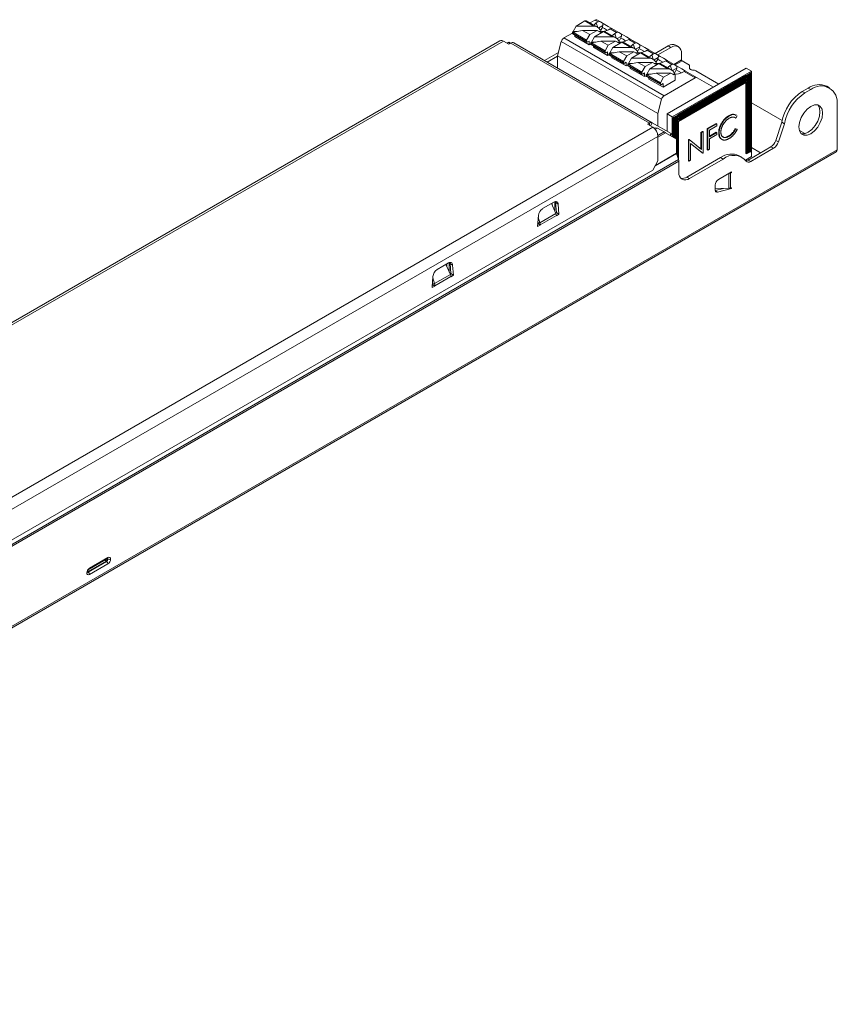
# Model space of a CAD drawing. Header units: millimetres. Extents: x -212 to 7, y -269 to -137.
# Tile 2 of 2: x -102 to 7, y -269 to -137. Entities that reach past the tile are written whole.
import ezdxf

# ---------------------------------------------------------------- set-up
doc = ezdxf.new("R2010")
doc.units = ezdxf.units.MM

msp = doc.modelspace()

# ---------------------------------------------------------------- linework, layer by layer
at = {"color": 7, "linetype": 'Continuous', "lineweight": 15}
for p, q in [((-25.15, -137.29), (-25.8, -137.67)), ((-24.72, -137.54), (-25.15, -137.29)), ((-24.9, -137.27), (-24.42, -137.54)), ((-27.68, -138.1), (-28.08, -138.82)), ((-26.49, -137.41), (-27.68, -138.1)), ((-25.29, -138.1), (-27.68, -138.1)), ((-25.29, -138.1), (-26.49, -137.41)), ((-24.81, -138.24), (-26.29, -137.39)), ((-24.97, -137.68), (-24.72, -137.54)), ((-24.65, -138.35), (-24.09, -138.03)), ((-24.32, -138.82), (-24.46, -138.58)), ((-24.42, -137.54), (-24.07, -137.75)), ((-24.15, -138.28), (-24.4, -138.69)), ((-23.1, -138.48), (-23.34, -138.62)), ((-22.25, -138.97), (-23.1, -138.48)), ((-22.9, -138.42), (-21.95, -138.97)), ((-28.18, -139.05), (-29.33, -139.7)), ((-29.33, -139.7), (-15.89, -147.46)), ((-28.08, -138.82), (-28.18, -138.88)), ((-26.28, -139.98), (-28.18, -138.88)), ((-28.18, -138.88), (-28.18, -139.05)), ((-26.28, -140.15), (-28.18, -139.05)), ((-28.14, -139.14), (-26.23, -140.24)), ((-28.08, -138.94), (-26.84, -138.68)), ((-27.53, -138.82), (-28.08, -138.82)), ((-27.83, -139.32), (-27.83, -139.49)), ((-25.92, -140.6), (-27.83, -139.49)), ((-25.85, -139.25), (-26.84, -138.68)), ((-24.87, -138.68), (-26.84, -138.68)), ((-26.28, -139.98), (-25.85, -139.25)), ((-25.85, -139.25), (-24.87, -138.68)), ((-25.21, -139.53), (-25.61, -140.25)), ((-24.01, -138.84), (-25.21, -139.53)), ((-22.82, -139.53), (-25.21, -139.53)), ((-24.87, -138.68), (-24.47, -138.94)), ((-24.32, -138.82), (-24.64, -138.82)), ((-24.47, -138.94), (-24.3, -138.84)), ((-24.3, -138.84), (-24.32, -138.82)), ((-24.3, -139), (-24.3, -138.84)), ((-22.82, -139.53), (-24.01, -138.84)), ((-22.34, -139.67), (-23.81, -138.82)), ((-22.49, -139.11), (-22.25, -138.97)), ((-22.18, -139.78), (-21.61, -139.46)), ((-21.95, -138.97), (-21.59, -139.18)), ((-21.68, -139.7), (-21.92, -140.12)), ((-20.62, -139.91), (-20.87, -140.05)), ((-19.78, -140.4), (-20.62, -139.91)), ((-20.43, -139.85), (-19.47, -140.4)), ((-37.9, -140.07), (-187.59, -226.49)), ((-187.09, -226.54), (-37.4, -140.12)), ((-36.69, -140.53), (-37.4, -140.12)), ((-36.72, -140.28), (-36.92, -140.4)), ((-36.72, -140.28), (-36.56, -140.45)), ((-36.72, -140.28), (-36.49, -140.41)), ((-36.43, -140.38), (-36.69, -140.53)), ((-17.86, -151.11), (-36.43, -140.38)), ((-17.46, -151.07), (-36.03, -140.34)), ((-29.66, -140.16), (-30.16, -142.07)), ((-16.22, -147.92), (-29.66, -140.16)), ((-26.28, -140.15), (-26.28, -139.98)), ((-26.13, -140.23), (-25.92, -140.11)), ((-25.92, -140.6), (-25.92, -140.11)), ((-25.71, -140.47), (-25.92, -140.6)), ((-25.61, -140.25), (-25.71, -140.31)), ((-23.8, -141.41), (-25.71, -140.31)), ((-25.71, -140.31), (-25.71, -140.47)), ((-23.8, -141.58), (-25.71, -140.47)), ((-25.67, -140.57), (-23.76, -141.67)), ((-25.61, -140.37), (-24.36, -140.11)), ((-25.05, -140.25), (-25.61, -140.25)), ((-25.36, -140.75), (-25.36, -140.92)), ((-23.45, -142.03), (-25.36, -140.92)), ((-23.38, -140.68), (-24.36, -140.11)), ((-22.39, -140.11), (-24.36, -140.11)), ((-23.8, -141.41), (-23.38, -140.68)), ((-23.38, -140.68), (-22.39, -140.11)), ((-22.74, -140.96), (-23.14, -141.68)), ((-21.54, -140.27), (-22.74, -140.96)), ((-20.34, -140.96), (-22.74, -140.96)), ((-22.39, -140.11), (-21.99, -140.37)), ((-21.85, -140.25), (-22.17, -140.25)), ((-21.99, -140.37), (-21.82, -140.27)), ((-21.85, -140.25), (-21.98, -140.01)), ((-21.82, -140.27), (-21.85, -140.25)), ((-21.82, -140.43), (-21.82, -140.27)), ((-20.34, -140.96), (-21.54, -140.27)), ((-19.86, -141.1), (-21.34, -140.25)), ((-20.02, -140.54), (-19.78, -140.4)), ((-19.7, -141.21), (-19.14, -140.89)), ((-19.47, -140.4), (-19.12, -140.61)), ((-19.21, -141.13), (-19.45, -141.55)), ((-15.32, -140.75), (-17.09, -141.78)), ((-14.97, -140.96), (-16.74, -141.98)), ((-15.32, -140.75), (-14.97, -140.96)), ((-13.97, -140.86), (-14.32, -140.66)), ((-30.06, -141.66), (-31.91, -142.73)), ((-30.16, -142.13), (-31.55, -142.93)), ((-30.16, -142.07), (-16.73, -149.82)), ((-30.16, -142.07), (-30.16, -143.73)), ((-23.8, -141.58), (-23.8, -141.41)), ((-23.66, -141.66), (-23.45, -141.54)), ((-23.45, -142.03), (-23.45, -141.54)), ((-23.24, -141.9), (-23.45, -142.03)), ((-23.14, -141.68), (-23.24, -141.74)), ((-21.33, -142.84), (-23.24, -141.74)), ((-23.24, -141.74), (-23.24, -141.9)), ((-21.33, -143.01), (-23.24, -141.9)), ((-23.19, -141.99), (-21.28, -143.1)), ((-23.14, -141.8), (-21.89, -141.54)), ((-22.58, -141.68), (-23.14, -141.68)), ((-22.88, -142.17), (-22.88, -142.35)), ((-20.97, -143.45), (-22.88, -142.35)), ((-20.9, -142.11), (-21.89, -141.54)), ((-19.92, -141.54), (-21.89, -141.54)), ((-21.33, -142.84), (-20.9, -142.11)), ((-20.9, -142.11), (-19.92, -141.54)), ((-20.26, -142.39), (-20.66, -143.11)), ((-19.06, -141.7), (-20.26, -142.39)), ((-17.87, -142.39), (-20.26, -142.39)), ((-19.92, -141.54), (-19.52, -141.8)), ((-19.38, -141.68), (-19.69, -141.68)), ((-19.52, -141.8), (-19.35, -141.7)), ((-19.38, -141.68), (-19.51, -141.44)), ((-19.35, -141.7), (-19.38, -141.68)), ((-19.35, -141.86), (-19.35, -141.7)), ((-17.87, -142.39), (-19.06, -141.7)), ((-17.39, -142.53), (-18.86, -141.68)), ((-18.15, -141.33), (-18.39, -141.47)), ((-17.3, -141.82), (-18.15, -141.33)), ((-17.95, -141.28), (-17, -141.83)), ((-17.54, -141.96), (-17.3, -141.82)), ((-17.23, -142.64), (-16.66, -142.31)), ((-17, -141.83), (-16.64, -142.04)), ((-16.73, -142.56), (-16.97, -142.98)), ((-13.55, -142.65), (-13.55, -141.78)), ((-21.33, -143.01), (-21.33, -142.84)), ((-21.18, -143.09), (-20.97, -142.96)), ((-20.97, -143.45), (-20.97, -142.96)), ((-20.76, -143.33), (-20.97, -143.45)), ((-20.66, -143.11), (-20.76, -143.17)), ((-18.85, -144.27), (-20.76, -143.17)), ((-20.76, -143.17), (-20.76, -143.33)), ((-18.85, -144.43), (-20.76, -143.33)), ((-20.72, -143.42), (-18.81, -144.53)), ((-20.66, -143.23), (-19.41, -142.97)), ((-20.1, -143.11), (-20.66, -143.11)), ((-20.41, -143.6), (-20.41, -143.78)), ((-18.5, -144.88), (-20.41, -143.78)), ((-18.43, -143.54), (-19.41, -142.97)), ((-17.44, -142.97), (-19.41, -142.97)), ((-18.85, -144.27), (-18.43, -143.54)), ((-18.43, -143.54), (-17.44, -142.97)), ((-17.79, -143.82), (-18.19, -144.54)), ((-16.59, -143.13), (-17.79, -143.82)), ((-15.39, -143.82), (-17.79, -143.82)), ((-17.44, -142.97), (-17.04, -143.23)), ((-16.9, -143.11), (-17.22, -143.11)), ((-17.04, -143.23), (-16.87, -143.13)), ((-16.9, -143.11), (-17.03, -142.87)), ((-16.87, -143.13), (-16.9, -143.11)), ((-16.87, -143.29), (-16.87, -143.13)), ((-15.39, -143.82), (-16.59, -143.13)), ((-14.91, -143.96), (-16.39, -143.11)), ((-15.67, -142.76), (-15.92, -142.9)), ((-14.83, -143.25), (-15.67, -142.76)), ((-15.49, -149.88), (-4.89, -143.76)), ((-15.48, -142.71), (-14.52, -143.26)), ((-15.07, -143.39), (-14.83, -143.25)), ((-14.75, -144.07), (-14.19, -143.74)), ((-14.52, -143.26), (-14.17, -143.46)), ((-12.49, -143.35), (-13.48, -142.77)), ((-12.49, -143.35), (-12.49, -143.72)), ((-4.89, -143.76), (-4.18, -144.17)), ((-18.85, -144.43), (-18.85, -144.27)), ((-18.71, -144.52), (-18.5, -144.39)), ((-18.5, -144.88), (-18.5, -144.39)), ((-18.29, -144.76), (-18.5, -144.88)), ((-18.19, -144.54), (-18.29, -144.6)), ((-16.38, -145.7), (-18.29, -144.6)), ((-18.29, -144.6), (-18.29, -144.76)), ((-16.38, -145.86), (-18.29, -144.76)), ((-18.24, -144.85), (-16.33, -145.95)), ((-18.19, -144.65), (-16.94, -144.4)), ((-17.63, -144.54), (-18.19, -144.54)), ((-17.93, -145.03), (-17.93, -145.21)), ((-16.02, -146.31), (-17.93, -145.21)), ((-15.95, -144.96), (-16.94, -144.4)), ((-14.97, -144.4), (-16.94, -144.4)), ((-16.38, -145.7), (-15.95, -144.96)), ((-15.95, -144.96), (-14.97, -144.4)), ((-11.71, -145.05), (-15.89, -147.46)), ((-14.97, -144.4), (-14.57, -144.65)), ((-14.79, -150.29), (-4.18, -144.17)), ((-14.43, -144.54), (-14.75, -144.54)), ((-14.57, -144.65), (-14.4, -144.56)), ((-14.43, -144.54), (-14.56, -144.3)), ((-14.26, -143.99), (-14.5, -144.41)), ((-14.4, -144.56), (-14.43, -144.54)), ((-14.4, -145.37), (-14.4, -144.56)), ((-4.92, -144.72), (-14.04, -149.99)), ((-4.85, -144.76), (-13.97, -150.03)), ((-13.97, -150.15), (-4.85, -144.88)), ((-4.92, -144.96), (-13.97, -150.19)), ((-4.85, -145.01), (-13.97, -150.27)), ((-13.97, -150.39), (-4.85, -145.13)), ((-4.92, -145.21), (-13.97, -150.43)), ((-13.44, -144.33), (-13.2, -144.19)), ((-13.2, -144.19), (-11.71, -145.05)), ((-13, -144.14), (-11.46, -145.02)), ((-11.62, -144.09), (-8.54, -145.87)), ((-11.46, -145.02), (-9.27, -146.29)), ((-4.85, -144.76), (-4.92, -144.72)), ((-4.92, -144.92), (-4.92, -144.96)), ((-4.85, -145.01), (-4.92, -144.96)), ((-4.92, -145.17), (-4.92, -145.21)), ((-4.85, -145.25), (-4.92, -145.21)), ((-4.81, -144.7), (-4.89, -144.74)), ((-4.74, -144.74), (-4.85, -144.8)), ((-4.85, -144.8), (-4.85, -144.76)), ((-4.85, -144.88), (-4.85, -145.01)), ((-4.85, -145.13), (-4.85, -145.25)), ((-4.74, -144.74), (-4.81, -144.7)), ((-4.64, -144.6), (-4.74, -144.66)), ((-4.74, -155.19), (-4.74, -144.66)), ((-4.67, -144.7), (-4.74, -144.66)), ((-4.57, -144.64), (-4.67, -144.7)), ((-4.67, -144.7), (-4.67, -155.15)), ((-4.57, -144.64), (-4.64, -144.6)), ((-4.46, -144.49), (-4.57, -144.56)), ((-4.57, -155.09), (-4.57, -144.56)), ((-4.5, -144.6), (-4.57, -144.56)), ((-4.39, -144.54), (-4.5, -144.6)), ((-4.5, -144.6), (-4.5, -155.05)), ((-4.39, -144.54), (-4.46, -144.49)), ((-4.28, -144.39), (-4.39, -144.45)), ((-4.39, -154.99), (-4.39, -144.45)), ((-4.32, -144.49), (-4.39, -144.45)), ((-4.21, -144.43), (-4.32, -144.49)), ((-4.32, -144.49), (-4.32, -154.95)), ((-4.21, -144.43), (-4.28, -144.39)), ((-4.21, -154.89), (-4.21, -144.43)), ((-4.18, -144.17), (-4.18, -155.6)), ((-16.38, -145.86), (-16.38, -145.7)), ((-16.23, -145.94), (-16.02, -145.82)), ((-14.4, -145.37), (-16.02, -146.31)), ((-16.02, -146.31), (-16.02, -145.82)), ((-4.85, -145.25), (-13.97, -150.52)), ((-13.97, -150.64), (-4.85, -145.37)), ((-4.92, -145.45), (-13.97, -150.68)), ((-4.85, -145.5), (-13.97, -150.76)), ((-13.97, -150.88), (-4.85, -145.62)), ((-4.92, -145.41), (-4.92, -145.45)), ((-4.85, -145.5), (-4.92, -145.45)), ((-4.92, -145.66), (-4.92, -155.21)), ((-4.85, -145.37), (-4.85, -145.5)), ((-4.85, -145.62), (-4.85, -155.25)), ((3.42, -146.42), (2.65, -146.87)), ((3.78, -146.62), (3.42, -146.42)), ((6.28, -146.37), (5.92, -146.17)), ((2.65, -146.87), (3, -147.07)), ((3.78, -146.62), (3, -147.07)), ((-16.22, -147.92), (-16.73, -149.82)), ((-4.18, -148.39), (-0.07, -150.76)), ((7.31, -148.66), (7.31, -154.7)), ((-16.73, -149.82), (-16.73, -151.49)), ((-15.49, -149.88), (-14.79, -150.29)), ((-15.49, -152.2), (-15.49, -149.88)), ((-14.79, -152.8), (-14.79, -150.29)), ((-14.57, -150.33), (-14.68, -150.39)), ((-14.68, -150.39), (-14.68, -152.98)), ((-14.61, -150.43), (-14.68, -150.39)), ((-14.5, -150.37), (-14.61, -150.43)), ((-14.61, -150.43), (-14.61, -153.03)), ((-14.5, -150.37), (-14.57, -150.33)), ((-14.4, -150.23), (-14.5, -150.29)), ((-14.5, -153.09), (-14.5, -150.29)), ((-14.43, -150.33), (-14.5, -150.29)), ((-14.33, -150.27), (-14.43, -150.33)), ((-14.43, -150.33), (-14.43, -153.13)), ((-14.33, -150.27), (-14.4, -150.23)), ((-14.22, -150.13), (-14.33, -150.19)), ((-14.33, -153.19), (-14.33, -150.19)), ((-14.25, -150.23), (-14.33, -150.19)), ((-14.15, -150.17), (-14.25, -150.23)), ((-14.25, -150.23), (-14.25, -153.23)), ((-14.15, -150.17), (-14.22, -150.13)), ((-14.04, -150.03), (-14.15, -150.09)), ((-14.15, -155.33), (-14.15, -150.09)), ((-14.08, -150.13), (-14.15, -150.09)), ((-13.97, -150.07), (-14.08, -150.13)), ((-14.08, -150.13), (-14.08, -155.55)), ((-14.04, -149.99), (-14.04, -150.03)), ((-13.97, -150.03), (-14.04, -149.99)), ((-13.97, -150.07), (-14.04, -150.03)), ((-13.97, -150.03), (-13.97, -150.07)), ((-13.97, -150.27), (-13.97, -150.15)), ((-13.97, -150.52), (-13.97, -150.39)), ((-7.16, -150.17), (-7.23, -150.13)), ((-6.35, -150.39), (-6.44, -150.36)), ((-6.28, -150.43), (-6.35, -150.39)), ((-6.08, -150.15), (-6.28, -150.43)), ((-6.2, -150.05), (-6.27, -150.01)), ((-167.1, -238.08), (-17.41, -151.66)), ((-17.86, -151.11), (-18.11, -151.25)), ((-17.41, -151.66), (-18.11, -151.25)), ((-14.95, -152.52), (-17.46, -151.07)), ((-17.1, -151.76), (-17.2, -151.82)), ((-16.77, -151.78), (-17.1, -151.76)), ((-16.77, -151.78), (-17.08, -151.95)), ((-15.89, -152.29), (-16.77, -151.78)), ((-13.97, -150.76), (-13.97, -150.64)), ((-13.97, -155.89), (-13.97, -150.88)), ((-10.09, -151.85), (-8.88, -151.16)), ((-10.02, -151.89), (-8.81, -151.2)), ((-8.81, -151.49), (-9.79, -152.06)), ((-8.81, -151.2), (-8.88, -151.16)), ((-8.81, -151.2), (-8.81, -151.49)), ((-0.11, -151), (-0.91, -153.44)), ((0.24, -151.2), (-0.56, -153.64)), ((-0.11, -151), (0.24, -151.2)), ((-166.4, -239.3), (-16.7, -152.89)), ((-16.7, -156.18), (-16.7, -152.89)), ((-14.2, -153.26), (-15.68, -152.41)), ((-14.78, -152.93), (-14.78, -152.88)), ((-10.94, -152.35), (-10.72, -152.22)), ((-10.94, -154.58), (-10.94, -152.35)), ((-10.87, -152.39), (-10.94, -152.35)), ((-10.87, -152.39), (-10.65, -152.26)), ((-10.87, -154.64), (-10.87, -152.39)), ((-10.65, -152.26), (-10.72, -152.22)), ((-10.65, -152.26), (-10.65, -155.12)), ((-10.09, -154.71), (-10.09, -151.85)), ((-10.02, -151.89), (-10.09, -151.85)), ((-10.02, -154.75), (-10.02, -151.89)), ((-9.79, -152.06), (-9.79, -152.94)), ((-9.79, -152.86), (-8.88, -152.33)), ((-9.79, -152.94), (-8.81, -152.37)), ((-8.81, -152.66), (-9.79, -153.23)), ((-8.81, -152.37), (-8.88, -152.33)), ((-8.81, -152.37), (-8.81, -152.66)), ((-8.49, -152.43), (-8.56, -152.39)), ((-7.16, -152.88), (-7.23, -152.84)), ((-6.35, -151.86), (-6.15, -151.91)), ((-6.28, -151.9), (-6.35, -151.86)), ((-6.28, -151.9), (-6.08, -151.95)), ((-6.08, -151.95), (-6.15, -151.91)), ((2.25, -152.1), (2.98, -152.52)), ((-14.2, -155.14), (-14.2, -153.26)), ((-12.62, -153.32), (-12.58, -153.29)), ((-12.62, -156.18), (-12.62, -153.32)), ((-12.55, -153.36), (-12.62, -153.32)), ((-12.51, -153.33), (-12.58, -153.29)), ((-12.55, -153.36), (-12.51, -153.33)), ((-12.55, -156.22), (-12.55, -153.36)), ((-12.51, -153.33), (-10.87, -154.64)), ((-10.7, -155.15), (-12.33, -153.84)), ((-12.33, -153.84), (-12.33, -156.09)), ((-10.77, -155.11), (-12.33, -153.86)), ((-9.79, -153.23), (-9.79, -154.62)), ((-8.18, -153.25), (-8.25, -153.22)), ((-8.18, -153.26), (-8.25, -153.22)), ((-8.19, -153.27), (-8.11, -153.31)), ((-1.55, -154.28), (-4.63, -156.06)), ((-2.95, -155.09), (-4.18, -154.38)), ((-1.2, -154.48), (-1.55, -154.28)), ((-0.91, -153.44), (-0.56, -153.64)), ((-190.8, -269.27), (7.19, -154.97)), ((-190.68, -268.99), (7.31, -154.7)), ((-13.94, -156), (-14.2, -155.18)), ((-8.3, -155.73), (-12.84, -158.35)), ((-10.7, -155.15), (-10.77, -155.11)), ((-10.65, -155.12), (-10.7, -155.15)), ((-10.02, -154.75), (-10.09, -154.71)), ((-9.79, -154.62), (-10.02, -154.75)), ((-7.95, -155.93), (-8.3, -155.73)), ((-5.45, -155.68), (-5.8, -155.48)), ((-4.18, -155.6), (-4.99, -156.07)), ((-4.85, -155.25), (-4.92, -155.21)), ((-4.85, -155.25), (-4.74, -155.19)), ((-4.67, -155.15), (-4.74, -155.11)), ((-4.67, -155.15), (-4.57, -155.09)), ((-4.5, -155.05), (-4.57, -155.01)), ((-4.5, -155.05), (-4.39, -154.99)), ((-4.32, -154.95), (-4.39, -154.91)), ((-4.32, -154.95), (-4.21, -154.89)), ((-1.2, -154.48), (-4.27, -156.26)), ((-169.5, -245.8), (-13.94, -156)), ((-169.49, -246.03), (-13.9, -156.22)), ((-16.7, -156.18), (-17.41, -157.41)), ((-13.9, -157.73), (-13.9, -156.22)), ((-12.55, -156.22), (-12.62, -156.18)), ((-12.33, -156.09), (-12.55, -156.22)), ((-7.95, -155.93), (-12.49, -158.55)), ((-4.63, -156.06), (-4.27, -156.26)), ((-165.69, -243.01), (-17.41, -157.41)), ((-12.84, -158.35), (-12.49, -158.55)), ((-6.83, -157.65), (-8.6, -158.67)), ((-7.21, -157.91), (-7.3, -157.93)), ((-7.21, -157.91), (-7.21, -159.88)), ((-6.83, -157.74), (-6.99, -157.83)), ((-6.99, -157.83), (-6.99, -159.82)), ((-6.83, -157.74), (-6.9, -157.69)), ((-6.83, -157.65), (-6.83, -157.74)), ((-9.02, -159.41), (-9.02, -160.07)), ((-7.21, -159.88), (-9.02, -159.83)), ((-7.94, -159.86), (-9.02, -160.15)), ((-6.85, -159.87), (-8.71, -160.36)), ((-6.83, -159.78), (-6.99, -159.82)), ((-6.85, -159.87), (-6.95, -159.81)), ((-6.83, -159.78), (-6.85, -159.87)), ((-30.65, -161.7), (-32.17, -162.58)), ((-30.39, -163.25), (-30.99, -161.9)), ((-30.89, -161.84), (-30.89, -162.13)), ((-30.54, -161.65), (-30.54, -161.68)), ((-30.54, -161.68), (-30.54, -162.92)), ((-30.33, -163.12), (-30.44, -161.77)), ((-30.08, -161.97), (-30.44, -161.77)), ((-29.98, -163.32), (-30.08, -161.97)), ((-32.73, -163.5), (-32.84, -164.97)), ((-30.39, -163.25), (-32.53, -164.48)), ((-30.33, -163.5), (-32.48, -164.74)), ((-30.33, -163.12), (-30.42, -163.18)), ((-29.98, -163.32), (-30.33, -163.12)), ((-29.98, -163.32), (-30.33, -163.56)), ((-30.33, -163.56), (-30.33, -163.5)), ((-32.84, -164.49), (-32.53, -164.48)), ((-32.84, -164.54), (-32.48, -164.74)), ((-32.49, -164.81), (-32.84, -164.97)), ((-32.49, -164.81), (-32.81, -164.62)), ((-32.75, -163.71), (-32.53, -164.48)), ((-32.48, -164.74), (-32.49, -164.81)), ((-44.79, -169.87), (-46.31, -170.75)), ((-44.53, -171.41), (-45.13, -170.07)), ((-45.03, -170.01), (-45.03, -170.3)), ((-44.68, -169.82), (-44.68, -169.84)), ((-44.68, -169.84), (-44.68, -171.08)), ((-44.47, -171.28), (-44.58, -169.93)), ((-44.23, -170.14), (-44.58, -169.93)), ((-44.12, -171.49), (-44.23, -170.14)), ((-44.53, -171.41), (-46.67, -172.64)), ((-44.47, -171.28), (-44.56, -171.34)), ((-44.12, -171.49), (-44.47, -171.28)), ((-44.12, -171.49), (-44.47, -171.73)), ((-46.87, -171.67), (-46.98, -173.14)), ((-46.98, -172.66), (-46.67, -172.64)), ((-46.98, -172.7), (-46.62, -172.91)), ((-46.63, -172.97), (-46.96, -172.78)), ((-46.89, -171.87), (-46.67, -172.64)), ((-46.62, -172.91), (-46.63, -172.97)), ((-44.48, -171.67), (-46.62, -172.91)), ((-44.47, -171.73), (-44.48, -171.67)), ((-46.63, -172.97), (-46.98, -173.14)), ((-90.69, -209.84), (-93.17, -211.27)), ((-93.1, -211.31), (-90.62, -209.89)), ((-92.97, -210.92), (-90.5, -209.49)), ((-92.92, -210.8), (-90.45, -209.38)), ((-90.62, -209.89), (-90.69, -209.84)), ((-90.45, -209.58), (-90.52, -209.54)), ((-90.45, -210.19), (-92.92, -211.62)), ((-93.17, -211.27), (-93.1, -211.31))]:
    msp.add_line(p, q, dxfattribs=at)
at = {"color": 8, "linetype": 'Continuous', "lineweight": 15}
for p, q in [((-24.76, -138.28), (-24.97, -137.68)), ((-22.29, -139.71), (-22.49, -139.11)), ((-19.81, -141.13), (-20.02, -140.54)), ((-17.34, -142.56), (-17.54, -141.96)), ((-14.86, -143.99), (-15.07, -143.39)), ((-14.56, -143.24), (-13.55, -142.65)), ((-14.42, -143.32), (-13.48, -142.77)), ((-17.86, -151.11), (-17.86, -151.4)), ((-17.46, -151.07), (-17.7, -151.49)), ((-16.71, -152.76), (-15.89, -152.29)), ((-16.7, -153), (-15.68, -152.41)), ((-14.95, -152.52), (-15.08, -152.75)), ((-14.78, -152.88), (-14.82, -152.91)), ((-17.08, -156.85), (-14.2, -155.18)), ((-17.05, -156.79), (-14.2, -155.14)), ((-7.21, -157.91), (-7.22, -157.88)), ((-6.99, -157.83), (-7.06, -157.79)), ((-8.71, -160.36), (-9.01, -160.19)), ((-30.54, -161.68), (-30.56, -161.66)), ((-44.68, -169.84), (-44.7, -169.82)), ((-90.55, -209.52), (-90.52, -209.54)), ((-90.52, -209.5), (-90.52, -209.54)), ((-93.17, -211.27), (-93.2, -211.29)), ((-93.19, -211.26), (-93.17, -211.27))]:
    msp.add_line(p, q, dxfattribs=at)
at = {"color": 7, "linetype": 'Continuous', "lineweight": 15, "flags": 128}
for points in [[(-25.27, -137.98), (-25.22, -137.89), (-24.97, -137.68)], [(-24.15, -138.28), (-24.15, -138.28), (-23.86, -138.44), (-23.46, -138.68)], [(-24.07, -137.75), (-23.82, -137.89), (-23.4, -138.14), (-22.9, -138.42)], [(-22.79, -139.41), (-22.74, -139.32), (-22.49, -139.11)], [(-21.68, -139.7), (-21.68, -139.71), (-21.39, -139.87), (-20.99, -140.11)], [(-21.6, -139.17), (-21.34, -139.32), (-20.92, -139.56), (-20.43, -139.85)], [(-20.32, -140.84), (-20.27, -140.75), (-20.02, -140.54)], [(-19.2, -141.14), (-18.91, -141.3), (-18.51, -141.53)], [(-19.12, -140.6), (-18.87, -140.75), (-18.45, -140.99), (-17.95, -141.28)], [(-17.84, -142.27), (-17.79, -142.18), (-17.54, -141.96)], [(-16.73, -142.56), (-16.73, -142.56), (-16.44, -142.73), (-16.04, -142.96)], [(-16.65, -142.03), (-16.39, -142.18), (-15.97, -142.42), (-15.48, -142.71)], [(-15.37, -143.7), (-15.32, -143.61), (-15.07, -143.39)], [(-14.17, -143.46), (-13.92, -143.61), (-13.5, -143.85), (-13.01, -144.14)], [(-11.98, -144.01), (-12.08, -144), (-12.18, -143.99), (-12.26, -143.96), (-12.34, -143.92), (-12.4, -143.88), (-12.45, -143.83), (-12.48, -143.77), (-12.49, -143.72)], [(-14.26, -143.99), (-14.25, -143.99), (-13.96, -144.16), (-13.56, -144.39)], [(2.19, -151.62), (2.26, -151.01), (2.49, -150.37), (2.84, -149.76), (3.28, -149.24), (3.78, -148.87), (4.27, -148.67), (4.71, -148.68), (5.06, -148.88), (5.29, -149.26), (5.37, -149.79), (5.29, -150.4), (5.06, -151.04), (4.71, -151.65), (4.27, -152.17), (3.78, -152.54), (3.28, -152.74), (2.84, -152.73), (2.49, -152.53), (2.26, -152.15), (2.19, -151.62)], [(4.71, -148.68), (4.94, -149.06), (5.01, -149.58), (4.94, -150.19), (4.71, -150.84), (4.36, -151.45), (3.91, -151.96), (3.42, -152.34), (2.93, -152.53), (2.49, -152.53)], [(-15.68, -152.41), (-15.74, -152.37), (-15.81, -152.33), (-15.89, -152.29)], [(-8.71, -160.36), (-8.77, -160.38), (-8.83, -160.37), (-8.89, -160.35), (-8.93, -160.32), (-8.97, -160.27), (-9, -160.22), (-9.02, -160.15), (-9.02, -160.07)], [(-30.65, -161.7), (-30.54, -161.65), (-30.44, -161.63), (-30.35, -161.63), (-30.27, -161.65), (-30.2, -161.7), (-30.14, -161.77), (-30.1, -161.87), (-30.08, -161.97)], [(-30.47, -161.63), (-30.46, -161.66), (-30.44, -161.77)], [(-44.79, -169.87), (-44.69, -169.82), (-44.59, -169.79), (-44.49, -169.79), (-44.41, -169.82), (-44.34, -169.87), (-44.28, -169.94), (-44.25, -170.03), (-44.23, -170.14)], [(-44.61, -169.8), (-44.6, -169.83), (-44.58, -169.93)]]:
    msp.add_lwpolyline(points, dxfattribs=at)
at = {"color": 7, "linetype": 'Continuous', "lineweight": 15}
for centre, radius, start, end in [((-25, -137.5), 0.251, 65.686, 125.6182), ((-26.37, -137.58), 0.201, 65.6929, 125.6176), ((-25.33, -139.13), 1.02, 31.9936, 88.0063), ((-24.58, -137.79), 0.295, 58.2266, 119.8189), ((-24.15, -137.04), 1.77, 263.5867, 297.2093), ((-22.94, -138.67), 0.253, 81.3984, 129.4191), ((-28.9, -140.36), 0.782, 122.8922, 165.4815), ((-28.09, -139.06), 0.0959, 172.7442, 235.9436), ((-23.9, -139), 0.201, 65.6929, 125.6176), ((-22.85, -140.56), 1.02, 31.9936, 88.0063), ((-22.1, -139.22), 0.295, 58.2266, 119.8189), ((-20.46, -140.1), 0.253, 81.3984, 129.4191), ((-37.69, -140.53), 0.503, 54.3824, 114.3071), ((-36.2, -140.71), 0.402, 65.686, 125.6182), ((-26.19, -140.16), 0.0873, 170.786, 309.2033), ((-25.61, -140.49), 0.0959, 172.7442, 235.9436), ((-21.68, -138.47), 1.77, 263.5867, 297.2093), ((-21.42, -140.43), 0.201, 65.6929, 125.6176), ((-20.38, -141.98), 1.02, 31.9936, 88.0063), ((-19.63, -140.65), 0.295, 58.2266, 119.8189), ((-14.73, -141.57), 1.01, 65.6929, 125.6176), ((-14.41, -141.64), 0.873, 350.786, 129.2033), ((-23.71, -141.59), 0.0873, 170.786, 309.2033), ((-23.14, -141.92), 0.0959, 172.7442, 235.9436), ((-19.2, -139.9), 1.77, 263.5867, 297.2093), ((-18.95, -141.86), 0.201, 65.6929, 125.6176), ((-17.99, -141.53), 0.253, 81.3984, 129.4191), ((-17.9, -143.41), 1.02, 31.9936, 88.0063), ((-17.15, -142.08), 0.295, 58.2266, 119.8189), ((-21.24, -143.02), 0.0873, 170.786, 309.2033), ((-20.66, -143.34), 0.0959, 172.7442, 235.9436), ((-16.73, -141.33), 1.77, 263.5867, 297.2093), ((-16.47, -143.29), 0.201, 65.6929, 125.6176), ((-15.51, -142.96), 0.253, 81.3984, 129.4191), ((-15.43, -144.84), 1.02, 31.9936, 88.0063), ((-14.68, -143.51), 0.295, 58.2266, 119.8189), ((-13.4, -142.64), 0.154, 182.6055, 237.3945), ((-18.76, -144.45), 0.0873, 170.786, 309.2033), ((-18.19, -144.77), 0.0959, 172.7442, 235.9436), ((-14.25, -142.76), 1.77, 263.5867, 297.2093), ((-13.04, -144.39), 0.253, 81.3984, 129.4191), ((-11.96, -144.73), 0.724, 61.9903, 91.4796), ((-11.57, -145.25), 0.251, 65.686, 125.6182), ((-16.29, -145.88), 0.0873, 170.786, 309.2033), ((4.89, -148.46), 2.51, 65.6929, 125.6176), ((5.16, -148.31), 2.18, 350.786, 129.2033), ((-15.47, -148.12), 0.782, 122.8922, 165.4815), ((6.05, -152.13), 6.27, 122.9311, 169.6419), ((6.41, -152.33), 6.27, 122.9311, 169.6419), ((-17.62, -151.43), 0.402, 65.686, 125.6182), ((-18.24, -152.96), 1.54, 2.6055, 57.3945), ((-15.18, -152.84), 0.402, 354.3796, 54.302), ((-2.39, -152.98), 1.55, 302.7906, 342.6205), ((-2.04, -153.18), 1.55, 302.7906, 342.6205), ((-14.08, -155.14), 0.124, 180.7767, 198.1169), ((-6.84, -157.79), 2.53, 65.8432, 125.4672), ((-6.56, -157.63), 2.2, 40.5328, 129.2482), ((7.03, -154.73), 0.288, 304.0564, 7.2558), ((-14.64, -156.23), 0.741, 0.7767, 18.1169), ((-4.97, -155.51), 0.645, 273.8422, 301.8945), ((-4.55, -155.92), 0.44, 220.5328, 309.2482), ((-13.04, -157.87), 0.873, 170.786, 309.2033), ((-13.46, -157.44), 1.1, 260.0305, 304.2647), ((-7.35, -157.17), 0.748, 281.2175, 299.1668), ((-8.1, -159.45), 0.922, 122.6055, 177.3945), ((-31.5, -163.63), 1.24, 122.8009, 174.311), ((-45.64, -171.79), 1.24, 122.8009, 174.311), ((-90.9, -209.52), 0.384, 302.6055, 357.3945), ((-90.83, -209.56), 0.384, 302.6055, 357.3945), ((-90.83, -210.21), 0.384, 2.6055, 57.3945), ((-90.31, -209.54), 0.218, 350.786, 129.2033), ((-90.86, -209.54), 0.768, 302.6055, 357.3945), ((-90.27, -209.24), 0.384, 242.6097, 297.3903), ((-92.51, -211.45), 0.768, 122.6055, 177.3945), ((-93.06, -211.45), 0.218, 170.786, 309.2033), ((-93.3, -211.64), 0.384, 2.6055, 57.3945)]:
    msp.add_arc(centre, radius, start, end, dxfattribs=at)
at = {"color": 8, "linetype": 'Continuous', "lineweight": 15}
for centre, radius, start, end in [((-90.49, -209.53), 0.373, 204.4092, 237.7313), ((-90.56, -209.39), 0.12, 304.0564, 7.2558), ((-90.58, -209.57), 0.136, 355.5684, 41.6078), ((-93.05, -210.82), 0.126, 305.8111, 5.6105), ((-93.33, -211.3), 0.126, 294.3809, 354.2337), ((-93.17, -211.2), 0.136, 258.3318, 304.4346)]:
    msp.add_arc(centre, radius, start, end, dxfattribs=at)
at = {"color": 7, "linetype": 'Continuous', "lineweight": 15}
for points in [[(-24.09, -138.03), (-24.11, -138.11), (-24.13, -138.19), (-24.15, -138.28)], [(-24.07, -137.75), (-24.07, -137.84), (-24.08, -137.94), (-24.09, -138.03)], [(-21.61, -139.46), (-21.64, -139.54), (-21.66, -139.62), (-21.68, -139.7)], [(-21.59, -139.18), (-21.6, -139.27), (-21.61, -139.36), (-21.61, -139.46)], [(-19.14, -140.89), (-19.16, -140.97), (-19.18, -141.05), (-19.21, -141.13)], [(-19.12, -140.61), (-19.12, -140.7), (-19.13, -140.79), (-19.14, -140.89)], [(-16.66, -142.31), (-16.69, -142.4), (-16.71, -142.48), (-16.73, -142.56)], [(-16.64, -142.04), (-16.65, -142.13), (-16.66, -142.22), (-16.66, -142.31)], [(-14.19, -143.74), (-14.21, -143.83), (-14.23, -143.91), (-14.26, -143.99)], [(-14.17, -143.46), (-14.17, -143.56), (-14.18, -143.65), (-14.19, -143.74)], [(-6.99, -159.82), (-7.05, -159.85), (-7.13, -159.87), (-7.21, -159.88)], [(-30.39, -163.25), (-30.35, -163.33), (-30.34, -163.42), (-30.33, -163.5)], [(-32.48, -164.74), (-32.48, -164.66), (-32.5, -164.57), (-32.53, -164.48)], [(-44.53, -171.41), (-44.5, -171.5), (-44.48, -171.59), (-44.48, -171.67)], [(-46.62, -172.91), (-46.62, -172.83), (-46.64, -172.74), (-46.67, -172.64)]]:
    msp.add_open_spline(points, degree=3, dxfattribs=at)
for points, knots in [([(-8.56, -152.39), (-8.56, -152.33), (-8.56, -152.23), (-8.54, -152.07), (-8.51, -151.91), (-8.47, -151.75), (-8.42, -151.59), (-8.35, -151.43), (-8.27, -151.27), (-8.18, -151.11), (-8.09, -150.95), (-7.98, -150.8), (-7.87, -150.67), (-7.76, -150.54), (-7.63, -150.42), (-7.5, -150.31), (-7.37, -150.22), (-7.28, -150.16), (-7.23, -150.13)], [0, 0, 0, 0, 0.064558, 0.127014, 0.187955, 0.248014, 0.307748, 0.368235, 0.42947, 0.492743, 0.556258, 0.618217, 0.679655, 0.741246, 0.803415, 0.866815, 0.932328, 1, 1, 1, 1]), ([(-8.49, -152.43), (-8.49, -152.37), (-8.49, -152.27), (-8.47, -152.11), (-8.44, -151.95), (-8.4, -151.79), (-8.35, -151.63), (-8.28, -151.47), (-8.2, -151.31), (-8.11, -151.15), (-8.02, -150.99), (-7.91, -150.85), (-7.8, -150.71), (-7.69, -150.58), (-7.56, -150.46), (-7.43, -150.35), (-7.3, -150.26), (-7.21, -150.2), (-7.16, -150.17)], [0, 0, 0, 0, 0.064558, 0.127014, 0.187955, 0.248014, 0.307748, 0.368235, 0.42947, 0.492743, 0.556258, 0.618217, 0.679655, 0.741246, 0.803415, 0.866815, 0.932328, 1, 1, 1, 1]), ([(-7.17, -150.47), (-7.2, -150.49), (-7.25, -150.52), (-7.32, -150.57), (-7.39, -150.62), (-7.46, -150.68), (-7.53, -150.74), (-7.6, -150.81), (-7.67, -150.88), (-7.73, -150.96), (-7.79, -151.03), (-7.85, -151.11), (-7.91, -151.2), (-7.96, -151.28), (-8.01, -151.36), (-8.05, -151.45), (-8.09, -151.53), (-8.13, -151.62), (-8.16, -151.71), (-8.19, -151.8), (-8.22, -151.89), (-8.24, -151.97), (-8.25, -152.06), (-8.26, -152.15), (-8.27, -152.23), (-8.27, -152.29), (-8.27, -152.32)], [0, 0, 0, 0, 0.043955, 0.087502, 0.130463, 0.172752, 0.215403, 0.25765, 0.300153, 0.343121, 0.385925, 0.427686, 0.468818, 0.509492, 0.549883, 0.58998, 0.630405, 0.670869, 0.711384, 0.751627, 0.791776, 0.832459, 0.873319, 0.914543, 0.956924, 1, 1, 1, 1]), ([(-7.23, -150.13), (-6.99, -150.02), (-6.63, -149.84), (-6.38, -149.99), (-6.29, -150.05)], [0, 0, 0, 0, 0.657448, 1, 1, 1, 1]), ([(-6.28, -150.43), (-6.29, -150.42), (-6.32, -150.4), (-6.36, -150.37), (-6.41, -150.35), (-6.46, -150.33), (-6.51, -150.31), (-6.56, -150.31), (-6.61, -150.3), (-6.69, -150.3), (-6.79, -150.31), (-6.91, -150.35), (-7.04, -150.4), (-7.13, -150.45), (-7.17, -150.47)], [0, 0, 0, 0, 0.063163, 0.125475, 0.187121, 0.248294, 0.309295, 0.36985, 0.430973, 0.492456, 0.616148, 0.740844, 0.868183, 1, 1, 1, 1]), ([(-7.16, -150.17), (-6.92, -150.06), (-6.56, -149.89), (-6.31, -150.04), (-6.22, -150.09)], [0, 0, 0, 0, 0.657448, 1, 1, 1, 1]), ([(-8.25, -153.22), (-8.27, -153.2), (-8.32, -153.16), (-8.39, -153.08), (-8.44, -152.99), (-8.49, -152.89), (-8.52, -152.78), (-8.55, -152.66), (-8.56, -152.53), (-8.56, -152.43), (-8.56, -152.39)], [0, 0, 0, 0, 0.124329, 0.247156, 0.36878, 0.490734, 0.613614, 0.738958, 0.867311, 1, 1, 1, 1]), ([(-8.18, -153.26), (-8.2, -153.24), (-8.25, -153.2), (-8.32, -153.12), (-8.37, -153.04), (-8.42, -152.94), (-8.45, -152.83), (-8.47, -152.7), (-8.49, -152.57), (-8.49, -152.48), (-8.49, -152.43)], [0, 0, 0, 0, 0.124329, 0.247156, 0.36878, 0.490734, 0.613614, 0.738958, 0.867311, 1, 1, 1, 1]), ([(-8.27, -152.32), (-8.27, -152.36), (-8.27, -152.44), (-8.25, -152.55), (-8.23, -152.66), (-8.19, -152.75), (-8.15, -152.83), (-8.09, -152.9), (-8.03, -152.95), (-7.96, -153), (-7.88, -153.03), (-7.79, -153.05), (-7.7, -153.06), (-7.6, -153.05), (-7.5, -153.03), (-7.39, -153), (-7.28, -152.95), (-7.2, -152.9), (-7.16, -152.88)], [0, 0, 0, 0, 0.064323, 0.12629, 0.186726, 0.246146, 0.305576, 0.365429, 0.426326, 0.48884, 0.551725, 0.613919, 0.675484, 0.737334, 0.800229, 0.864502, 0.931041, 1, 1, 1, 1]), ([(-8.03, -152.92), (-8, -152.94), (-7.89, -153.05), (-7.6, -153.02), (-7.35, -152.9), (-7.23, -152.84)], [0, 0, 0, 0, 0.169075, 0.584203, 1, 1, 1, 1]), ([(-7.23, -152.84), (-7.19, -152.82), (-7.1, -152.76), (-6.98, -152.67), (-6.86, -152.56), (-6.74, -152.44), (-6.64, -152.31), (-6.53, -152.17), (-6.43, -152.02), (-6.38, -151.91), (-6.35, -151.86)], [0, 0, 0, 0, 0.128515, 0.252949, 0.374755, 0.49594, 0.617181, 0.740909, 0.867811, 1, 1, 1, 1]), ([(-7.16, -152.88), (-7.12, -152.86), (-7.03, -152.8), (-6.91, -152.71), (-6.79, -152.6), (-6.67, -152.49), (-6.56, -152.35), (-6.46, -152.21), (-6.36, -152.06), (-6.31, -151.95), (-6.28, -151.9)], [0, 0, 0, 0, 0.128515, 0.252949, 0.374755, 0.49594, 0.617181, 0.740909, 0.867811, 1, 1, 1, 1]), ([(-6.08, -151.95), (-6.1, -151.99), (-6.13, -152.05), (-6.18, -152.15), (-6.23, -152.24), (-6.29, -152.33), (-6.35, -152.42), (-6.41, -152.5), (-6.47, -152.58), (-6.54, -152.66), (-6.61, -152.74), (-6.68, -152.81), (-6.76, -152.88), (-6.83, -152.95), (-6.91, -153.01), (-6.99, -153.07), (-7.07, -153.13), (-7.13, -153.16), (-7.16, -153.18)], [0, 0, 0, 0, 0.061674, 0.123053, 0.183475, 0.243727, 0.304279, 0.364863, 0.425946, 0.487391, 0.54922, 0.611144, 0.673529, 0.736961, 0.800785, 0.866013, 0.932101, 1, 1, 1, 1]), ([(-7.16, -153.18), (-7.18, -153.19), (-7.24, -153.22), (-7.32, -153.26), (-7.39, -153.29), (-7.46, -153.32), (-7.54, -153.35), (-7.6, -153.36), (-7.67, -153.38), (-7.74, -153.39), (-7.8, -153.39), (-7.86, -153.39), (-7.92, -153.38), (-7.98, -153.37), (-8.03, -153.35), (-8.08, -153.33), (-8.13, -153.3), (-8.16, -153.28), (-8.18, -153.26)], [0, 0, 0, 0, 0.069663, 0.13775, 0.203917, 0.26878, 0.332414, 0.394754, 0.45618, 0.516996, 0.577396, 0.637198, 0.696999, 0.756756, 0.816554, 0.876948, 0.938132, 1, 1, 1, 1]), ([(-90.5, -209.49), (-90.49, -209.48), (-90.46, -209.47), (-90.47, -209.48), (-90.47, -209.48)], [0, 0, 0, 0, 0.593371, 1, 1, 1, 1]), ([(-93.2, -211.31), (-93.2, -211.3), (-93.2, -211.26), (-93.17, -211.18), (-93.13, -211.09), (-93.08, -211.01), (-93.02, -210.95), (-92.99, -210.93), (-92.97, -210.92)], [0, 0, 0, 0, 0.156209, 0.319485, 0.498209, 0.685743, 0.853049, 1, 1, 1, 1]), ([(-93.2, -211.35), (-93.2, -211.35), (-93.2, -211.35), (-93.2, -211.32), (-93.2, -211.31)], [0, 0, 0, 0, 0.539929, 1, 1, 1, 1])]:
    msp.add_open_spline(points, degree=3, knots=knots, dxfattribs=at)

doc.saveas('drawing.dxf')
